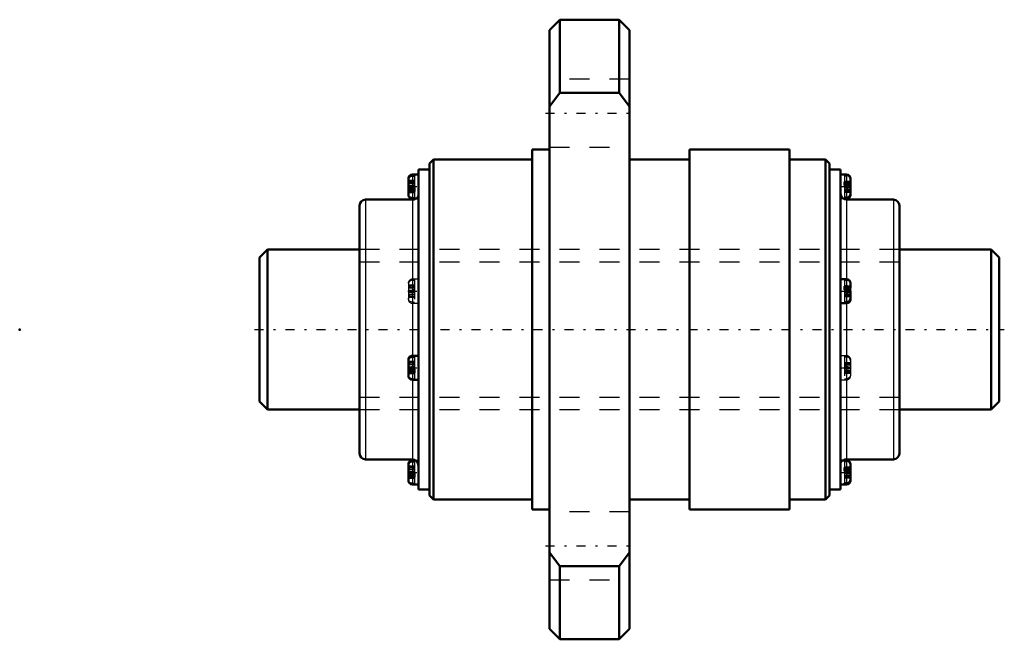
# Model space of a CAD drawing. Header units: millimetres. Extents: x -12 to 37.2, y -15.5 to 15.5.
import ezdxf

# ---------------------------------------------------------------- set-up
doc = ezdxf.new("R2010")
doc.units = ezdxf.units.MM
doc.linetypes.add('Center', pattern=[1.5, 0.45, -0.5, 0.05, -0.5])
doc.linetypes.add('Dashed', pattern=[2, 1, -1])
for name, color, linetype, lineweight in [('2d ConnectionPoints', 7, 'Continuous', 50), ('AM_0', 7, 'Continuous', 50), ('AM_4', 3, 'Continuous', 25), ('AM_5', 3, 'Continuous', 25), ('AM_7', 7, 'Center', 25), ('AM_9', 6, 'Dashed', 25)]:
    doc.layers.add(name, color=color, linetype=linetype, lineweight=lineweight)

# ---------------------------------------------------------------- blocks, each defined once
blk = doc.blocks.new('1_BLK0808_3_2ZZ_Nut_0_in_BLK0808_3_2ZZ_37LC7T_000_0')
at = {"layer": 'AM_0'}
for p, q in [((15.017, 15.5), (14.5, 14.983)), ((17.983, 15.5), (15.017, 15.5)), ((15.017, 15.5), (15.017, 11.843)), ((18.5, 14.983), (17.983, 15.5)), ((17.983, 15.5), (17.983, 11.843)), ((14.5, 14.983), (14.5, -14.983)), ((18.5, 14.983), (18.5, -14.983)), ((14.5, 11.158), (15.017, 11.843)), ((15.017, 11.843), (17.983, 11.843)), ((17.983, 11.843), (18.5, 11.158)), ((14.5, 9), (13.64, 9)), ((13.64, 9), (13.64, -9)), ((26.5, 9), (21.5, 9)), ((21.5, 9), (21.5, -9)), ((26.5, 9), (26.5, -9)), ((8.7, 8.5), (8.5, 8.3)), ((13.64, 8.5), (8.7, 8.5)), ((8.7, 8.5), (8.7, -8.5)), ((21.5, 8.5), (18.5, 8.5)), ((28.3, 8.5), (26.5, 8.5)), ((28.5, 8.3), (28.3, 8.5)), ((28.3, 8.5), (28.3, -8.5)), ((7.94, 8), (7.94, -8)), ((8.5, 8), (7.94, 8)), ((8.5, 8.3), (8.5, -8.3)), ((28.5, 8.3), (28.5, -8.3)), ((29.06, 8), (28.5, 8)), ((29.06, 8), (29.06, -8)), ((7.44, 7.548), (7.44, 6.748)), ((7.6, 7.741), (7.64, 7.745)), ((7.94, 7.748), (7.64, 7.748)), ((7.74, 7.745), (7.64, 7.745)), ((7.64, 7.696), (7.74, 7.696)), ((7.74, 7.745), (7.74, 7.696)), ((29.36, 7.748), (29.06, 7.748)), ((29.26, 7.393), (29.26, 7.209)), ((29.26, 7.393), (29.36, 7.393)), ((29.56, 7.548), (29.56, 6.748)), ((7.74, 6.987), (7.44, 6.987)), ((7.74, 7.086), (7.64, 7.086)), ((7.64, 6.903), (7.74, 6.903)), ((7.74, 7.086), (7.74, 6.903)), ((29.26, 7.3), (29.56, 7.3)), ((29.36, 7.209), (29.26, 7.209)), ((7.64, 6.5), (5.3, 6.5)), ((7.64, 6.548), (7.94, 6.548)), ((29.197, 6.548), (29.36, 6.548)), ((29.26, 6.6), (29.26, 6.551)), ((29.26, 6.6), (29.36, 6.6)), ((29.36, 6.551), (29.26, 6.551)), ((29.36, 6.551), (29.423, 6.561)), ((31.7, 6.5), (29.36, 6.5)), ((5, 6.2), (5, -6.2)), ((32, 6.2), (32, -6.2)), ((29.36, 2.515), (29.06, 2.515)), ((29.26, 2.16), (29.26, 1.977)), ((29.26, 2.16), (29.36, 2.16)), ((29.26, 2.068), (29.56, 2.068)), ((29.36, 1.977), (29.26, 1.977)), ((29.56, 2.315), (29.56, 2.068)), ((29.56, 1.515), (29.56, 1.941)), ((29.06, 1.315), (29.36, 1.315)), ((29.26, 1.368), (29.26, 1.318)), ((29.26, 1.368), (29.36, 1.368)), ((29.36, 1.318), (29.26, 1.318)), ((29.36, 1.318), (29.423, 1.329)), ((7.6, -1.322), (7.64, -1.318)), ((7.94, -1.315), (7.64, -1.315)), ((7.74, -1.318), (7.64, -1.318)), ((7.64, -1.368), (7.74, -1.368)), ((7.74, -1.318), (7.74, -1.368)), ((7.44, -1.515), (7.44, -2.315)), ((7.74, -2.077), (7.44, -2.077)), ((7.74, -1.977), (7.64, -1.977)), ((7.64, -2.16), (7.74, -2.16)), ((7.74, -1.977), (7.74, -2.16)), ((7.64, -2.515), (7.94, -2.515)), ((5.3, -6.5), (7.64, -6.5)), ((7.44, -6.748), (7.44, -7.548)), ((7.6, -6.555), (7.64, -6.551)), ((7.803, -6.548), (7.64, -6.548)), ((7.74, -6.551), (7.64, -6.551)), ((7.64, -6.6), (7.74, -6.6)), ((7.74, -6.551), (7.74, -6.6)), ((29.36, -6.548), (29.06, -6.548)), ((29.36, -6.5), (31.7, -6.5)), ((29.56, -6.748), (29.56, -7.548)), ((7.74, -7.309), (7.44, -7.309)), ((7.74, -7.209), (7.64, -7.209)), ((7.74, -7.209), (7.74, -7.393)), ((29.26, -6.903), (29.26, -7.086)), ((29.26, -6.903), (29.36, -6.903)), ((29.26, -6.996), (29.56, -6.996)), ((29.36, -7.086), (29.26, -7.086)), ((7.64, -7.393), (7.74, -7.393)), ((7.64, -7.748), (7.94, -7.748)), ((29.06, -7.748), (29.36, -7.748)), ((29.26, -7.696), (29.26, -7.745)), ((29.26, -7.696), (29.36, -7.696)), ((29.36, -7.745), (29.26, -7.745)), ((29.36, -7.745), (29.423, -7.735)), ((7.94, -8), (8.5, -8)), ((8.5, -8.3), (8.7, -8.5)), ((28.3, -8.5), (28.5, -8.3)), ((28.5, -8), (29.06, -8)), ((8.7, -8.5), (13.64, -8.5)), ((18.5, -8.5), (21.5, -8.5)), ((26.5, -8.5), (28.3, -8.5)), ((13.64, -9), (14.5, -9)), ((21.5, -9), (26.5, -9)), ((15.017, -11.843), (14.5, -11.158)), ((18.5, -11.158), (17.983, -11.843)), ((15.017, -11.843), (15.017, -15.5)), ((17.983, -11.843), (15.017, -11.843)), ((17.983, -11.843), (17.983, -15.5)), ((14.5, -14.983), (15.017, -15.5)), ((17.983, -15.5), (18.5, -14.983)), ((15.017, -15.5), (17.983, -15.5))]:
    blk.add_line(p, q, dxfattribs=at)
for points in [[(7.44, 7.548), (7.449, 7.605), (7.48, 7.666), (7.529, 7.712), (7.591, 7.739), (7.6, 7.741)], [(7.64, 7.696), (7.575, 7.685), (7.517, 7.654), (7.472, 7.606), (7.446, 7.546), (7.44, 7.499)], [(29.56, 7.34), (29.56, 7.341), (29.546, 7.359), (29.51, 7.375), (29.458, 7.386), (29.394, 7.392), (29.36, 7.393)], [(7.44, 7.139), (7.449, 7.124), (7.48, 7.107), (7.529, 7.095), (7.591, 7.088), (7.64, 7.086)], [(7.64, 6.903), (7.575, 6.906), (7.517, 6.914), (7.472, 6.927), (7.446, 6.943), (7.44, 6.956)], [(29.36, 7.209), (29.425, 7.207), (29.483, 7.198), (29.528, 7.185), (29.554, 7.169), (29.56, 7.157)], [(29.56, 6.797), (29.56, 6.794), (29.546, 6.725), (29.51, 6.667), (29.458, 6.625), (29.394, 6.603), (29.36, 6.6)], [(29.423, 6.561), (29.425, 6.562), (29.483, 6.593), (29.528, 6.641), (29.554, 6.701), (29.56, 6.748)], [(29.56, 2.108), (29.56, 2.109), (29.546, 2.127), (29.51, 2.142), (29.458, 2.154), (29.394, 2.16), (29.36, 2.16)], [(29.36, 1.977), (29.425, 1.974), (29.483, 1.966), (29.528, 1.953), (29.554, 1.937), (29.56, 1.924)], [(29.56, 1.565), (29.56, 1.561), (29.546, 1.493), (29.51, 1.434), (29.458, 1.393), (29.394, 1.371), (29.36, 1.368)], [(29.423, 1.329), (29.425, 1.329), (29.483, 1.36), (29.528, 1.408), (29.554, 1.468), (29.56, 1.515)], [(7.44, -1.515), (7.449, -1.458), (7.48, -1.397), (7.529, -1.351), (7.591, -1.324), (7.6, -1.322)], [(7.64, -1.368), (7.575, -1.378), (7.517, -1.409), (7.472, -1.457), (7.446, -1.517), (7.44, -1.565)], [(7.44, -1.924), (7.449, -1.939), (7.48, -1.956), (7.529, -1.968), (7.591, -1.975), (7.64, -1.977)], [(7.64, -2.16), (7.575, -2.157), (7.517, -2.149), (7.472, -2.136), (7.446, -2.12), (7.44, -2.108)], [(7.44, -6.748), (7.449, -6.691), (7.48, -6.63), (7.529, -6.584), (7.591, -6.557), (7.6, -6.555)], [(7.64, -6.6), (7.575, -6.611), (7.517, -6.642), (7.472, -6.69), (7.446, -6.75), (7.44, -6.797)], [(7.44, -7.157), (7.449, -7.172), (7.48, -7.188), (7.529, -7.201), (7.591, -7.208), (7.64, -7.209)], [(7.64, -7.393), (7.575, -7.39), (7.517, -7.382), (7.472, -7.369), (7.446, -7.353), (7.44, -7.34)], [(29.56, -6.956), (29.56, -6.955), (29.546, -6.936), (29.51, -6.921), (29.458, -6.909), (29.394, -6.904), (29.36, -6.903)], [(29.36, -7.086), (29.425, -7.089), (29.483, -7.097), (29.528, -7.11), (29.554, -7.126), (29.56, -7.139)], [(29.56, -7.499), (29.56, -7.502), (29.546, -7.571), (29.51, -7.629), (29.458, -7.671), (29.394, -7.693), (29.36, -7.696)], [(29.423, -7.735), (29.425, -7.734), (29.483, -7.703), (29.528, -7.655), (29.554, -7.595), (29.56, -7.548)]]:
    blk.add_lwpolyline(points, dxfattribs=at)
for centre, radius, start, end in [((7.64, 7.548), 0.2, 90, 180), ((29.36, 7.548), 0.2, 360, 90), ((5.3, 6.2), 0.3, 90, 180), ((7.64, 6.748), 0.2, 180, 270), ((7.64, 6.8), 0.3, 270, 302.8074), ((29.36, 6.8), 0.3, 180, 270), ((29.36, 6.748), 0.2, 270, 0), ((31.7, 6.2), 0.3, 360, 90), ((29.36, 2.315), 0.2, 360, 90), ((29.36, 1.515), 0.2, 270, 0), ((7.64, -1.515), 0.2, 90, 180), ((7.64, -2.315), 0.2, 180, 270), ((5.3, -6.2), 0.3, 180, 270), ((31.7, -6.2), 0.3, 270, 0), ((7.64, -6.748), 0.2, 90, 180), ((7.64, -6.8), 0.3, 0, 90), ((29.36, -6.8), 0.3, 90, 122.8074), ((29.36, -6.748), 0.2, 360, 90), ((7.64, -7.548), 0.2, 180, 270), ((29.36, -7.548), 0.2, 270, 0)]:
    blk.add_arc(centre, radius, start, end, dxfattribs=at)
at = {"layer": 'AM_4'}
for p, q in [((7.64, 7.748), (7.64, 7.745)), ((7.64, 7.696), (7.64, 7.086)), ((29.36, 7.748), (29.36, 7.393)), ((7.74, 6.98), (7.44, 6.98)), ((7.64, 6.903), (7.64, 6.548)), ((29.26, 7.306), (29.56, 7.306)), ((29.36, 7.209), (29.36, 6.6)), ((5.3, 6.5), (5.3, -6.5)), ((7.64, 6.5), (7.64, -1.318)), ((29.36, 6.551), (29.36, 6.548)), ((29.36, 6.5), (29.36, 2.16)), ((31.7, 6.5), (31.7, -6.5)), ((29.26, 2.073), (29.56, 2.073)), ((29.36, 1.977), (29.36, 1.368)), ((29.36, 1.318), (29.36, -6.5)), ((7.64, -1.368), (7.64, -1.977)), ((7.74, -2.083), (7.44, -2.083)), ((7.64, -2.16), (7.64, -6.5)), ((7.64, -6.548), (7.64, -6.551)), ((7.64, -6.6), (7.64, -7.209)), ((29.36, -6.548), (29.36, -6.903)), ((7.74, -7.316), (7.44, -7.316)), ((29.26, -6.99), (29.56, -6.99)), ((29.36, -7.086), (29.36, -7.696)), ((7.64, -7.393), (7.64, -7.748)), ((29.36, -7.745), (29.36, -7.748))]:
    blk.add_line(p, q, dxfattribs=at)
at = {"layer": 'AM_7'}
for p, q in [((14.3, 10.825), (18.7, 10.825)), ((7.415, 7.148), (7.965, 7.148)), ((29.035, 7.148), (29.585, 7.148)), ((7.415, 1.915), (7.965, 1.915)), ((29.035, 1.915), (29.585, 1.915)), ((7.415, -1.915), (7.965, -1.915)), ((29.035, -1.915), (29.585, -1.915)), ((7.415, -7.148), (7.965, -7.148)), ((29.035, -7.148), (29.585, -7.148)), ((14.3, -10.825), (18.7, -10.825))]:
    blk.add_line(p, q, dxfattribs=at)
at = {"layer": 'AM_9'}
for p, q in [((18.5, 12.525), (14.5, 12.525)), ((14.5, 9.125), (18.5, 9.125)), ((7.74, 7.457), (7.44, 7.457)), ((7.74, 7.408), (7.44, 7.408)), ((7.64, 7.696), (7.64, 7.745)), ((7.64, 7.393), (7.74, 7.393)), ((7.74, 7.696), (7.74, 7.086)), ((29.26, 7.745), (29.26, 7.393)), ((29.36, 7.745), (29.26, 7.745)), ((29.26, 7.696), (29.36, 7.696)), ((29.26, 7.419), (29.56, 7.419)), ((29.36, 7.209), (29.36, 7.393)), ((7.74, 7.316), (7.44, 7.316)), ((7.44, 7.309), (7.74, 7.309)), ((7.74, 7.163), (7.44, 7.163)), ((7.74, 7.132), (7.44, 7.132)), ((7.74, 7.209), (7.64, 7.209)), ((7.64, 6.903), (7.64, 7.086)), ((7.74, 6.903), (7.74, 6.551)), ((29.26, 7.37), (29.56, 7.37)), ((29.26, 7.209), (29.26, 6.6)), ((29.26, 7.174), (29.56, 7.174)), ((29.26, 7.122), (29.56, 7.122)), ((29.36, 7.086), (29.26, 7.086)), ((29.56, 6.996), (29.26, 6.996)), ((29.26, 6.99), (29.56, 6.99)), ((29.26, 6.926), (29.56, 6.926)), ((29.26, 6.903), (29.36, 6.903)), ((7.74, 6.887), (7.44, 6.887)), ((7.74, 6.838), (7.44, 6.838)), ((7.444, 6.757), (7.44, 6.797)), ((7.598, 6.555), (7.64, 6.551)), ((7.64, 6.6), (7.74, 6.6)), ((7.74, 6.551), (7.64, 6.551)), ((29.06, 6.548), (29.197, 6.548)), ((29.26, 6.877), (29.56, 6.877)), ((29.36, 6.551), (29.36, 6.6)), ((32, 4), (5, 4)), ((7.6, 2.508), (7.64, 2.512)), ((7.94, 2.515), (7.64, 2.515)), ((7.74, 2.512), (7.64, 2.512)), ((7.64, 2.463), (7.74, 2.463)), ((7.74, 2.512), (7.74, 1.318)), ((29.26, 2.512), (29.26, 2.16)), ((29.36, 2.512), (29.26, 2.512)), ((29.26, 2.463), (29.36, 2.463)), ((7.44, 2.315), (7.44, 1.515)), ((7.74, 2.225), (7.44, 2.225)), ((7.74, 2.176), (7.44, 2.176)), ((7.74, 2.083), (7.44, 2.083)), ((7.44, 2.077), (7.74, 2.077)), ((7.64, 2.16), (7.74, 2.16)), ((7.74, 1.977), (7.64, 1.977)), ((29.26, 2.186), (29.56, 2.186)), ((29.26, 2.137), (29.56, 2.137)), ((29.26, 1.977), (29.26, 1.368)), ((29.36, 1.977), (29.36, 2.16)), ((29.56, 2.068), (29.56, 1.941)), ((7.74, 1.931), (7.44, 1.931)), ((7.74, 1.9), (7.44, 1.9)), ((7.74, 1.754), (7.44, 1.754)), ((7.74, 1.747), (7.44, 1.747)), ((7.74, 1.655), (7.44, 1.655)), ((7.74, 1.606), (7.44, 1.606)), ((7.74, 1.854), (7.64, 1.854)), ((7.64, 1.67), (7.74, 1.67)), ((29.26, 1.941), (29.56, 1.941)), ((29.26, 1.889), (29.56, 1.889)), ((29.36, 1.854), (29.26, 1.854)), ((29.56, 1.763), (29.26, 1.763)), ((29.26, 1.757), (29.56, 1.757)), ((29.26, 1.694), (29.56, 1.694)), ((29.26, 1.67), (29.36, 1.67)), ((29.26, 1.644), (29.56, 1.644)), ((7.598, 1.323), (7.64, 1.318)), ((7.64, 1.368), (7.74, 1.368)), ((7.74, 1.318), (7.64, 1.318)), ((7.64, 1.315), (7.94, 1.315)), ((29.36, 1.318), (29.36, 1.368)), ((7.64, -1.368), (7.64, -1.318)), ((7.74, -1.368), (7.74, -1.977)), ((29.36, -1.315), (29.06, -1.315)), ((29.26, -1.318), (29.26, -2.512)), ((29.36, -1.318), (29.26, -1.318)), ((29.26, -1.368), (29.36, -1.368)), ((7.74, -1.606), (7.44, -1.606)), ((7.74, -1.655), (7.44, -1.655)), ((7.74, -1.747), (7.44, -1.747)), ((7.44, -1.754), (7.74, -1.754)), ((7.74, -1.9), (7.44, -1.9)), ((7.74, -1.931), (7.44, -1.931)), ((7.64, -1.67), (7.74, -1.67)), ((7.74, -1.854), (7.64, -1.854)), ((29.26, -1.644), (29.56, -1.644)), ((29.26, -1.67), (29.36, -1.67)), ((29.26, -1.694), (29.56, -1.694)), ((29.26, -1.757), (29.56, -1.757)), ((29.26, -1.763), (29.56, -1.763)), ((29.36, -1.854), (29.26, -1.854)), ((29.26, -1.889), (29.56, -1.889)), ((29.26, -1.941), (29.56, -1.941)), ((29.56, -1.515), (29.56, -2.315)), ((7.74, -2.176), (7.44, -2.176)), ((7.74, -2.225), (7.44, -2.225)), ((7.444, -2.306), (7.44, -2.266)), ((7.64, -2.16), (7.64, -1.977)), ((7.74, -2.16), (7.74, -2.512)), ((29.36, -1.977), (29.26, -1.977)), ((29.56, -2.068), (29.26, -2.068)), ((29.26, -2.073), (29.56, -2.073)), ((29.26, -2.137), (29.56, -2.137)), ((29.26, -2.16), (29.36, -2.16)), ((29.26, -2.186), (29.56, -2.186)), ((7.598, -2.508), (7.64, -2.512)), ((7.64, -2.463), (7.74, -2.463)), ((7.74, -2.512), (7.64, -2.512)), ((29.06, -2.515), (29.36, -2.515)), ((29.26, -2.463), (29.36, -2.463)), ((29.36, -2.512), (29.26, -2.512)), ((29.36, -2.512), (29.423, -2.502)), ((5, -4), (32, -4)), ((7.74, -6.838), (7.44, -6.838)), ((7.74, -6.887), (7.44, -6.887)), ((7.64, -6.6), (7.64, -6.551)), ((7.74, -6.6), (7.74, -7.209)), ((7.94, -6.548), (7.803, -6.548)), ((29.26, -6.551), (29.26, -6.903)), ((29.36, -6.551), (29.26, -6.551)), ((29.26, -6.6), (29.36, -6.6)), ((29.26, -6.877), (29.56, -6.877)), ((7.74, -6.98), (7.44, -6.98)), ((7.44, -6.987), (7.74, -6.987)), ((7.74, -7.132), (7.44, -7.132)), ((7.74, -7.163), (7.44, -7.163)), ((7.64, -6.903), (7.74, -6.903)), ((7.74, -7.086), (7.64, -7.086)), ((7.64, -7.393), (7.64, -7.209)), ((29.26, -6.926), (29.56, -6.926)), ((29.26, -7.086), (29.26, -7.696)), ((29.26, -7.122), (29.56, -7.122)), ((29.26, -7.174), (29.56, -7.174)), ((29.36, -7.209), (29.26, -7.209)), ((29.56, -7.3), (29.26, -7.3)), ((29.26, -7.306), (29.56, -7.306)), ((29.26, -7.37), (29.56, -7.37)), ((29.36, -7.086), (29.36, -6.903)), ((7.74, -7.408), (7.44, -7.408)), ((7.74, -7.457), (7.44, -7.457)), ((7.444, -7.538), (7.44, -7.499)), ((7.598, -7.74), (7.64, -7.745)), ((7.64, -7.696), (7.74, -7.696)), ((7.74, -7.745), (7.64, -7.745)), ((7.74, -7.393), (7.74, -7.745)), ((29.26, -7.393), (29.36, -7.393)), ((29.26, -7.419), (29.56, -7.419)), ((29.36, -7.745), (29.36, -7.696)), ((18.5, -9.125), (14.5, -9.125)), ((14.5, -12.525), (18.5, -12.525))]:
    blk.add_line(p, q, dxfattribs=at)
for points in [[(7.64, 7.393), (7.575, 7.39), (7.517, 7.382), (7.472, 7.369), (7.446, 7.353), (7.44, 7.34)], [(29.36, 7.745), (29.425, 7.734), (29.472, 7.711)], [(29.553, 7.551), (29.546, 7.571), (29.51, 7.629), (29.458, 7.671), (29.394, 7.693), (29.36, 7.696)], [(29.472, 7.711), (29.483, 7.703), (29.528, 7.655), (29.554, 7.595), (29.56, 7.548)], [(29.56, 7.499), (29.56, 7.502), (29.553, 7.551)], [(7.44, 7.157), (7.449, 7.172), (7.48, 7.188), (7.529, 7.201), (7.591, 7.208), (7.64, 7.209)], [(29.36, 7.086), (29.425, 7.089), (29.483, 7.097), (29.528, 7.11), (29.554, 7.126), (29.56, 7.139)], [(29.56, 6.956), (29.56, 6.955), (29.546, 6.936), (29.51, 6.921), (29.458, 6.909), (29.394, 6.904), (29.36, 6.903)], [(7.44, 6.748), (7.449, 6.691), (7.48, 6.63), (7.529, 6.584), (7.591, 6.557), (7.598, 6.555)], [(7.64, 6.6), (7.575, 6.611), (7.517, 6.642), (7.472, 6.69), (7.446, 6.75), (7.444, 6.757)], [(7.44, 2.315), (7.449, 2.372), (7.48, 2.433), (7.529, 2.479), (7.591, 2.506), (7.6, 2.508)], [(7.64, 2.463), (7.575, 2.452), (7.517, 2.421), (7.472, 2.373), (7.446, 2.313), (7.44, 2.266)], [(29.36, 2.512), (29.425, 2.501), (29.472, 2.479)], [(29.553, 2.318), (29.546, 2.338), (29.51, 2.396), (29.458, 2.438), (29.394, 2.46), (29.36, 2.463)], [(29.472, 2.479), (29.483, 2.47), (29.528, 2.422), (29.554, 2.362), (29.56, 2.315)], [(7.64, 2.16), (7.575, 2.157), (7.517, 2.149), (7.472, 2.136), (7.446, 2.12), (7.44, 2.108)], [(7.44, 1.924), (7.449, 1.939), (7.48, 1.956), (7.529, 1.968), (7.591, 1.975), (7.64, 1.977)], [(29.56, 2.266), (29.56, 2.269), (29.553, 2.318)], [(7.44, 1.906), (7.449, 1.891), (7.48, 1.875), (7.529, 1.862), (7.591, 1.855), (7.64, 1.854)], [(7.64, 1.67), (7.575, 1.673), (7.517, 1.681), (7.472, 1.694), (7.446, 1.71), (7.44, 1.723)], [(7.64, 1.368), (7.575, 1.378), (7.517, 1.409), (7.472, 1.457), (7.446, 1.517), (7.44, 1.565)], [(7.44, 1.515), (7.449, 1.458), (7.48, 1.397), (7.529, 1.351), (7.591, 1.324), (7.598, 1.323)], [(29.36, 1.854), (29.425, 1.857), (29.483, 1.865), (29.528, 1.878), (29.554, 1.894), (29.56, 1.906)], [(29.56, 1.723), (29.56, 1.722), (29.546, 1.704), (29.51, 1.688), (29.458, 1.677), (29.394, 1.671), (29.36, 1.67)], [(29.36, -1.318), (29.425, -1.329), (29.472, -1.352)], [(29.56, -1.565), (29.56, -1.561), (29.546, -1.493), (29.51, -1.434), (29.458, -1.393), (29.394, -1.371), (29.36, -1.368)], [(29.472, -1.352), (29.483, -1.36), (29.528, -1.408), (29.554, -1.468), (29.56, -1.515)], [(7.64, -1.67), (7.575, -1.673), (7.517, -1.681), (7.472, -1.694), (7.446, -1.71), (7.44, -1.723)], [(7.44, -1.906), (7.449, -1.891), (7.48, -1.875), (7.529, -1.862), (7.591, -1.855), (7.64, -1.854)], [(29.56, -1.723), (29.56, -1.722), (29.546, -1.704), (29.51, -1.688), (29.458, -1.677), (29.394, -1.671), (29.36, -1.67)], [(29.36, -1.854), (29.425, -1.857), (29.483, -1.865), (29.528, -1.878), (29.554, -1.894), (29.56, -1.906)], [(29.36, -1.977), (29.425, -1.974), (29.483, -1.966), (29.528, -1.953), (29.554, -1.937), (29.56, -1.924)], [(7.44, -2.315), (7.449, -2.372), (7.48, -2.433), (7.529, -2.479), (7.591, -2.506), (7.598, -2.508)], [(7.64, -2.463), (7.575, -2.452), (7.517, -2.421), (7.472, -2.373), (7.446, -2.313), (7.444, -2.306)], [(29.56, -2.108), (29.56, -2.109), (29.546, -2.127), (29.51, -2.142), (29.458, -2.154), (29.394, -2.16), (29.36, -2.16)], [(29.56, -2.266), (29.56, -2.269), (29.546, -2.338), (29.51, -2.396), (29.458, -2.438), (29.394, -2.46), (29.36, -2.463)], [(29.423, -2.502), (29.425, -2.501), (29.483, -2.47), (29.528, -2.422), (29.554, -2.362), (29.56, -2.315)], [(29.36, -6.551), (29.425, -6.562), (29.472, -6.584)], [(29.553, -6.745), (29.546, -6.725), (29.51, -6.667), (29.458, -6.625), (29.394, -6.603), (29.36, -6.6)], [(29.472, -6.584), (29.483, -6.593), (29.528, -6.641), (29.554, -6.701), (29.56, -6.748)], [(29.56, -6.797), (29.56, -6.794), (29.553, -6.745)], [(7.64, -6.903), (7.575, -6.906), (7.517, -6.914), (7.472, -6.927), (7.446, -6.943), (7.44, -6.956)], [(7.44, -7.139), (7.449, -7.124), (7.48, -7.107), (7.529, -7.095), (7.591, -7.088), (7.64, -7.086)], [(29.36, -7.209), (29.425, -7.207), (29.483, -7.198), (29.528, -7.185), (29.554, -7.169), (29.56, -7.157)], [(29.56, -7.34), (29.56, -7.341), (29.546, -7.359), (29.51, -7.375), (29.458, -7.386), (29.394, -7.392), (29.36, -7.393)], [(7.44, -7.548), (7.449, -7.605), (7.48, -7.666), (7.529, -7.712), (7.591, -7.739), (7.598, -7.74)], [(7.64, -7.696), (7.575, -7.685), (7.517, -7.654), (7.472, -7.606), (7.446, -7.546), (7.444, -7.538)]]:
    blk.add_lwpolyline(points, dxfattribs=at)
for centre, radius, start, end in [((7.64, 6.8), 0.3, 302.8074, 360), ((7.64, 2.315), 0.2, 90, 180), ((7.64, 1.515), 0.2, 180, 270), ((29.36, -1.515), 0.2, 0, 90), ((29.36, -2.315), 0.2, 270, 0), ((29.36, -6.8), 0.3, 122.8074, 180)]:
    blk.add_arc(centre, radius, start, end, dxfattribs=at)
blk = doc.blocks.new('2_BLK0808_3_20ZZ0_Shaft_0_in_BLK0808_3_2ZZ_37LC7T_000_0')
at = {"layer": 'AM_0'}
for p, q in [((0.4, 4), (0, 3.6)), ((5, 4), (0.4, 4)), ((0.4, 4), (0.4, -4)), ((36.6, 4), (32, 4)), ((37, 3.6), (36.6, 4)), ((36.6, 4), (36.6, -4)), ((0, 3.6), (0, -3.6)), ((37, 3.6), (37, -3.6)), ((0, -3.6), (0.4, -4)), ((36.6, -4), (37, -3.6)), ((0.4, -4), (5, -4)), ((32, -4), (36.6, -4))]:
    blk.add_line(p, q, dxfattribs=at)
at = {"layer": 'AM_5', "linetype": 'Dashed'}
for p, q in [((5, 3.3865), (32, 3.3865)), ((5, -3.3865), (32, -3.3865))]:
    blk.add_line(p, q, dxfattribs=at)
at = {"layer": 'AM_7'}
blk.add_line((-0.25, 0), (37.25, 0), dxfattribs=at)
at = {"layer": 'AM_9'}
for p, q in [((32, 4), (5, 4)), ((5, -4), (32, -4))]:
    blk.add_line(p, q, dxfattribs=at)

msp = doc.modelspace()

# ---------------------------------------------------------------- linework, layer by layer
at = {"layer": '2d ConnectionPoints'}
for p in [(-12, 0), (0, 0), (37, 0)]:
    msp.add_point(p, dxfattribs=at)

# ---------------------------------------------------------------- block references
for name in ['1_BLK0808_3_2ZZ_Nut_0_in_BLK0808_3_2ZZ_37LC7T_000_0', '2_BLK0808_3_20ZZ0_Shaft_0_in_BLK0808_3_2ZZ_37LC7T_000_0']:
    msp.add_blockref(name, (0, 0))

doc.saveas('drawing.dxf')
